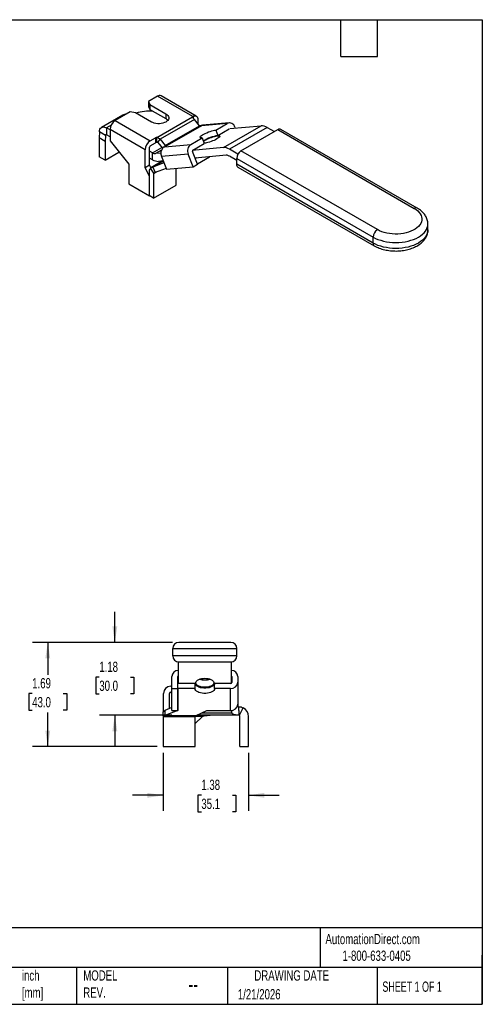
# Model space of a CAD drawing. Header units: inches. Extents: x 0.5 to 21.5, y 0.5 to 16.5.
# Tile 2 of 2: x 14 to 21.5, y 0.5 to 16.5. Entities that reach past the tile are written whole.
import ezdxf

# ---------------------------------------------------------------- set-up
doc = ezdxf.new("R2010")
doc.units = ezdxf.units.IN
doc.header["$LTSCALE"] = 2
doc.header["$MEASUREMENT"] = 0
doc.linetypes.add('SLD-Solid', pattern=[0])
doc.layers.add('DIMENSIONS', color=140, linetype='SLD-Solid', lineweight=25)
doc.layers.add('TEXT', color=140, linetype='SLD-Solid', lineweight=25)
doc.styles.add('SLDTEXTSTYLE0', font='TXT', dxfattribs={"width": 0.7})
doc.styles.add('SLDTEXTSTYLE1', font='TXT', dxfattribs={"width": 0.65})
doc.dimstyles.new('SLDDIMSTYLE0', dxfattribs={"dimtxt": 0.169922, "dimasz": 0.26, "dimexe": 0, "dimexo": 0.0625, "dimgap": 0.04248, "dimtad": 0, "dimtih": 1, "dimtoh": 1, "dimrnd": 1e-09, "dimzin": 12, "dimdsep": 46, "dimtxsty": 'SLDTEXTSTYLE0', "dimsah": 1, "dimcen": 0.09, "dimadec": 0, "dimazin": 3, "dimtfac": 1, "dimtmove": 0, "dimatfit": 0, "dimfxl": 0, "dimfrac": 2, "dimtolj": 1, "dimtzin": 12, "dimarcsym": 0})
doc.dimstyles.new('SLDDIMSTYLE2', dxfattribs={"dimtxt": 0.169922, "dimasz": 0.26, "dimexe": 0, "dimexo": 0.0625, "dimgap": 0.04248, "dimtad": 0, "dimtih": 1, "dimtoh": 1, "dimrnd": 1e-09, "dimzin": 12, "dimdsep": 46, "dimtxsty": 'SLDTEXTSTYLE0', "dimsah": 1, "dimcen": 0.09, "dimadec": 0, "dimazin": 3, "dimtfac": 1, "dimtofl": 0, "dimtmove": 0, "dimatfit": 3, "dimfxl": 0, "dimfrac": 2, "dimtolj": 1, "dimtzin": 12, "dimarcsym": 0})

# ---------------------------------------------------------------- blocks, each defined once
blk = doc.blocks.new('_D_3')
at = {"layer": 'DIMENSIONS'}
for p, q in [((16.318, 4.589), (16.318, 3.646)), ((17.701, 4.587), (17.701, 3.646)), ((16.318, 3.896), (15.818, 3.896)), ((16.936, 3.896), (16.879, 3.896)), ((16.879, 3.896), (16.879, 3.626)), ((17.441, 3.896), (17.498, 3.896)), ((17.498, 3.896), (17.498, 3.626)), ((17.701, 3.896), (18.201, 3.896)), ((16.879, 3.626), (16.936, 3.626)), ((17.498, 3.626), (17.441, 3.626))]:
    blk.add_line(p, q, dxfattribs=at)
for points in [[(16.318, 3.896), (16.058, 3.936), (16.058, 3.856)], [(17.701, 3.896), (17.961, 3.856), (17.961, 3.936)]]:
    blk.add_solid(points, dxfattribs=at)
at = {"layer": 'DIMENSIONS', "char_height": 0.1667, "attachment_point": 1, "style": 'SLDTEXTSTYLE0'}
for s, insert in [('1.38', (16.936, 4.149)), ('35.1', (16.936, 3.841))]:
    blk.add_mtext(s, dxfattribs=dict(at, insert=insert))
blk = doc.blocks.new('_D_4')
at = {"layer": 'DIMENSIONS'}
for p, q in [((15.53, 6.38), (15.53, 6.88)), ((16.469, 6.38), (15.28, 6.38)), ((15.278, 5.815), (15.221, 5.815)), ((15.221, 5.815), (15.221, 5.545)), ((15.783, 5.815), (15.84, 5.815)), ((15.84, 5.815), (15.84, 5.545)), ((15.221, 5.545), (15.278, 5.545)), ((15.84, 5.545), (15.783, 5.545)), ((16.459, 5.198), (15.28, 5.198)), ((15.53, 5.198), (15.53, 4.698))]:
    blk.add_line(p, q, dxfattribs=at)
for points in [[(15.53, 6.38), (15.57, 6.64), (15.49, 6.64)], [(15.53, 5.198), (15.49, 4.938), (15.57, 4.938)]]:
    blk.add_solid(points, dxfattribs=at)
at = {"layer": 'DIMENSIONS', "char_height": 0.1667, "attachment_point": 1, "style": 'SLDTEXTSTYLE0'}
for s, insert in [('1.18', (15.278, 6.068)), ('30.0', (15.278, 5.76))]:
    blk.add_mtext(s, dxfattribs=dict(at, insert=insert))
blk = doc.blocks.new('_D_5')
at = {"layer": 'DIMENSIONS'}
for p, q in [((16.469, 6.38), (14.191, 6.38)), ((14.441, 6.38), (14.441, 5.856)), ((14.188, 5.548), (14.131, 5.548)), ((14.131, 5.548), (14.131, 5.278)), ((14.693, 5.548), (14.75, 5.548)), ((14.75, 5.548), (14.75, 5.278)), ((14.131, 5.278), (14.188, 5.278)), ((14.441, 4.689), (14.441, 5.24)), ((14.75, 5.278), (14.693, 5.278)), ((16.218, 4.689), (14.191, 4.689))]:
    blk.add_line(p, q, dxfattribs=at)
for points in [[(14.441, 6.38), (14.401, 6.12), (14.481, 6.12)], [(14.441, 4.689), (14.481, 4.949), (14.401, 4.949)]]:
    blk.add_solid(points, dxfattribs=at)
at = {"layer": 'DIMENSIONS', "char_height": 0.1667, "attachment_point": 1, "style": 'SLDTEXTSTYLE0'}
for s, insert in [('1.69', (14.188, 5.801)), ('43.0', (14.188, 5.493))]:
    blk.add_mtext(s, dxfattribs=dict(at, insert=insert))

msp = doc.modelspace()

# ---------------------------------------------------------------- linework, layer by layer
for p, q in [((16.223, 15.257), (16.076, 15.172)), ((16.795, 14.927), (16.223, 15.257)), ((16.853, 14.934), (16.282, 15.263)), ((16.076, 15.172), (16.099, 15.122)), ((16.076, 15.172), (16.076, 15.092)), ((16.076, 15.092), (16.099, 15.041)), ((16.099, 15.122), (16.358, 14.972)), ((16.099, 15.122), (16.099, 15.041)), ((16.099, 15.041), (16.358, 14.892)), ((15.66, 14.949), (15.314, 14.749)), ((15.778, 15), (15.536, 14.861)), ((15.865, 14.987), (15.778, 15)), ((16.124, 14.837), (15.865, 14.987)), ((16.212, 14.586), (16.793, 14.922)), ((16.358, 14.972), (16.358, 14.892)), ((16.795, 14.915), (16.795, 14.927)), ((16.806, 14.899), (16.812, 14.936)), ((15.47, 14.787), (15.394, 14.742)), ((15.452, 14.711), (15.394, 14.742)), ((15.394, 14.742), (15.394, 14.63)), ((15.536, 14.861), (16.106, 14.531)), ((16.823, 14.878), (16.266, 14.556)), ((16.936, 14.776), (16.345, 14.435)), ((16.349, 14.453), (16.906, 14.774)), ((16.906, 14.774), (16.823, 14.878)), ((16.877, 14.88), (16.877, 14.81)), ((16.924, 14.775), (16.919, 14.774)), ((17.355, 14.813), (16.936, 14.776)), ((16.952, 14.785), (16.943, 14.783)), ((17.386, 14.823), (16.952, 14.785)), ((17.171, 14.707), (17.355, 14.813)), ((17.206, 14.618), (17.39, 14.724)), ((17.293, 14.422), (17.906, 14.775)), ((18.003, 14.749), (17.391, 14.396)), ((17.401, 14.73), (17.906, 14.775)), ((17.48, 14.754), (17.486, 14.738)), ((18.003, 14.749), (18.122, 14.681)), ((15.28, 14.676), (15.277, 14.579)), ((15.374, 14.522), (15.277, 14.579)), ((15.277, 14.579), (15.277, 14.273)), ((15.377, 14.62), (15.28, 14.676)), ((15.377, 14.62), (15.374, 14.522)), ((15.394, 14.63), (15.377, 14.62)), ((15.452, 14.598), (15.394, 14.63)), ((16.023, 14.387), (15.452, 14.716)), ((15.452, 14.716), (15.452, 14.533)), ((16.106, 14.531), (16.191, 14.58)), ((16.191, 14.58), (16.191, 14.5)), ((16.212, 14.506), (16.212, 14.586)), ((16.763, 14.472), (16.948, 14.579)), ((16.948, 14.579), (16.983, 14.489)), ((17.171, 14.707), (17.206, 14.618)), ((17.579, 14.367), (18.178, 14.713)), ((18.178, 14.713), (20.394, 13.433)), ((20.443, 13.438), (18.227, 14.718)), ((15.374, 14.522), (15.374, 14.217)), ((15.452, 14.533), (15.758, 14.152)), ((16.092, 14.14), (16.092, 14.427)), ((16.106, 14.451), (16.191, 14.5)), ((16.142, 14.336), (16.296, 14.425)), ((16.231, 14.507), (16.265, 14.557)), ((16.231, 14.507), (16.306, 14.413)), ((16.266, 14.556), (16.349, 14.453)), ((16.328, 14.433), (16.339, 14.434)), ((16.349, 14.453), (16.337, 14.434)), ((16.339, 14.436), (16.339, 14.434)), ((16.339, 14.434), (16.345, 14.435)), ((16.345, 14.435), (16.763, 14.472)), ((17.293, 14.422), (16.788, 14.377)), ((16.798, 14.382), (16.983, 14.489)), ((15.374, 14.217), (15.277, 14.273)), ((15.374, 14.217), (15.597, 14.345)), ((15.597, 14.345), (15.597, 14.353)), ((16.023, 14.099), (16.023, 14.387)), ((16.14, 14.338), (16.092, 14.363)), ((16.14, 14.225), (16.092, 14.251)), ((16.14, 14.225), (16.14, 14.338)), ((16.142, 14.336), (16.14, 14.338)), ((16.286, 14.378), (16.191, 14.323)), ((16.278, 14.331), (16.191, 14.323)), ((16.722, 14.316), (16.288, 14.277)), ((16.288, 14.277), (16.367, 14.072)), ((16.801, 14.111), (16.722, 14.316)), ((16.871, 14.151), (16.791, 14.356)), ((17.342, 14.296), (16.832, 14.251)), ((16.857, 14.253), (16.836, 14.241)), ((17.07, 14.266), (16.871, 14.151)), ((17.07, 14.266), (17.067, 14.272)), ((17.53, 14.315), (17.391, 14.396)), ((17.51, 14.214), (17.391, 14.283)), ((17.51, 14.247), (19.726, 12.967)), ((17.51, 14.15), (17.51, 14.247)), ((19.795, 13.088), (17.579, 14.367)), ((15.758, 14.152), (15.758, 13.831)), ((16.023, 14.099), (16.092, 14.14)), ((16.09, 13.965), (16.023, 14.099)), ((16.116, 14.092), (16.092, 14.14)), ((16.163, 14.006), (16.112, 14.089)), ((16.31, 14.204), (16.117, 14.092)), ((16.142, 14.224), (16.14, 14.225)), ((16.316, 14.203), (16.148, 14.106)), ((16.328, 14.174), (16.148, 14.106)), ((16.148, 14.106), (16.183, 14.016)), ((16.363, 14.084), (16.183, 14.016)), ((16.316, 14.204), (16.24, 14.198)), ((16.367, 14.072), (16.801, 14.111)), ((16.525, 13.812), (16.525, 14.086)), ((16.801, 14.111), (16.871, 14.151)), ((19.726, 12.871), (17.51, 14.15)), ((17.53, 14.105), (19.746, 12.826)), ((16.09, 14.037), (16.09, 13.641)), ((16.213, 14.028), (16.159, 13.997)), ((16.159, 13.997), (16.159, 13.601)), ((15.758, 13.831), (16.092, 13.638)), ((16.159, 13.601), (16.525, 13.812)), ((16.159, 13.601), (16.09, 13.641)), ((16.092, 13.64), (16.092, 13.638)), ((16.093, 13.639), (16.092, 13.638)), ((20.616, 13.084), (20.616, 13.18)), ((19.726, 12.871), (19.726, 12.967)), ((16.47, 6.164), (16.47, 6.282)), ((16.47, 6.282), (17.514, 6.282)), ((17.415, 6.38), (16.569, 6.38)), ((17.514, 6.164), (17.514, 6.282)), ((17.514, 6.164), (16.47, 6.164)), ((16.559, 6.066), (16.559, 5.715)), ((16.569, 6.065), (17.415, 6.065)), ((17.425, 5.722), (17.425, 6.066)), ((16.455, 5.63), (16.455, 5.825)), ((16.553, 5.63), (16.553, 5.825)), ((17.429, 5.825), (17.429, 5.732)), ((17.528, 5.825), (17.528, 5.732)), ((16.439, 5.669), (16.455, 5.669)), ((16.455, 5.63), (16.553, 5.63)), ((16.455, 5.276), (16.455, 5.63)), ((16.553, 5.63), (16.553, 5.715)), ((16.835, 5.715), (16.553, 5.715)), ((16.553, 5.276), (16.553, 5.63)), ((16.553, 5.63), (16.553, 5.276)), ((16.835, 5.63), (16.553, 5.63)), ((16.835, 5.63), (16.835, 5.715)), ((17.15, 5.63), (17.15, 5.715)), ((17.409, 5.715), (17.15, 5.715)), ((17.409, 5.63), (17.15, 5.63)), ((17.409, 5.276), (17.409, 5.63)), ((17.528, 5.732), (17.528, 5.378)), ((16.321, 5.257), (16.321, 5.551)), ((16.42, 5.307), (16.42, 5.551)), ((16.439, 5.571), (16.455, 5.571)), ((17.529, 5.551), (17.529, 5.382)), ((16.455, 5.322), (16.342, 5.276)), ((17.516, 5.337), (17.543, 5.336)), ((17.529, 5.336), (17.517, 5.336)), ((17.529, 5.382), (17.528, 5.382)), ((17.529, 5.382), (17.529, 5.336)), ((17.543, 5.276), (17.543, 5.336)), ((17.553, 5.196), (17.617, 5.318)), ((16.318, 5.187), (16.318, 5.254)), ((16.318, 5.187), (16.318, 5.174)), ((16.835, 5.174), (16.318, 5.174)), ((16.318, 5.174), (16.318, 4.689)), ((16.553, 5.276), (16.342, 5.191)), ((16.342, 5.276), (16.342, 5.191)), ((16.342, 5.191), (16.854, 5.191)), ((16.455, 5.276), (16.553, 5.276)), ((16.835, 5.174), (16.835, 5.187)), ((16.835, 5.061), (16.952, 5.179)), ((16.952, 5.179), (16.835, 5.179)), ((16.835, 4.689), (16.835, 5.174)), ((16.854, 5.191), (17.024, 5.276)), ((17.543, 5.198), (16.869, 5.198)), ((16.943, 5.235), (17.433, 5.235)), ((17.024, 5.276), (17.409, 5.276)), ((17.425, 5.26), (17.425, 5.277)), ((17.433, 5.235), (17.433, 5.278)), ((17.543, 5.276), (17.543, 5.198)), ((17.543, 5.198), (17.543, 5.198)), ((17.563, 4.687), (17.563, 5.179)), ((17.701, 4.687), (17.701, 5.179)), ((16.835, 4.687), (16.835, 5.061)), ((16.318, 4.689), (16.835, 4.689)), ((16.321, 4.689), (16.321, 4.683)), ((16.42, 4.683), (16.321, 4.683)), ((16.42, 4.689), (16.42, 4.683)), ((16.52, 4.689), (16.52, 4.687)), ((16.52, 4.687), (16.835, 4.687)), ((17.563, 4.687), (17.701, 4.687))]:
    msp.add_line(p, q)
at = {"flags": 128}
for points in [[(16.358, 14.972), (16.377, 14.959), (16.391, 14.945), (16.401, 14.929), (16.406, 14.913), (16.406, 14.896), (16.401, 14.88), (16.391, 14.864), (16.377, 14.85), (16.358, 14.837), (16.336, 14.827), (16.311, 14.818), (16.284, 14.813), (16.256, 14.81), (16.227, 14.81), (16.198, 14.813), (16.171, 14.818), (16.146, 14.827), (16.124, 14.837)], [(16.812, 14.936), (16.826, 14.939), (16.838, 14.939), (16.849, 14.936), (16.859, 14.929), (16.867, 14.92), (16.872, 14.909), (16.876, 14.895), (16.877, 14.88)], [(16.948, 14.579), (16.933, 14.578), (16.921, 14.58), (16.914, 14.584), (16.912, 14.59), (16.916, 14.597), (16.924, 14.607), (16.936, 14.617), (16.953, 14.629), (16.974, 14.64), (16.997, 14.652), (17.023, 14.664), (17.05, 14.675), (17.077, 14.685), (17.104, 14.693), (17.129, 14.7), (17.151, 14.705), (17.171, 14.707)], [(17.006, 14.545), (17.027, 14.557), (17.05, 14.568), (17.075, 14.578), (17.1, 14.588), (17.125, 14.597), (17.15, 14.604), (17.172, 14.609), (17.192, 14.613), (17.209, 14.614), (17.222, 14.614), (17.23, 14.611), (17.234, 14.607), (17.234, 14.6), (17.228, 14.592), (17.219, 14.583), (17.205, 14.573), (17.187, 14.562), (17.166, 14.55), (17.143, 14.539), (17.118, 14.529), (17.093, 14.519), (17.068, 14.51), (17.043, 14.503), (17.021, 14.498), (17.001, 14.494), (16.984, 14.493), (16.982, 14.493)], [(20.394, 13.433), (20.424, 13.414), (20.451, 13.392), (20.474, 13.369), (20.492, 13.345), (20.505, 13.32), (20.514, 13.294), (20.518, 13.267), (20.516, 13.241), (20.51, 13.215), (20.499, 13.189), (20.483, 13.164), (20.463, 13.14), (20.438, 13.118), (20.409, 13.097), (20.377, 13.079), (20.341, 13.062), (20.303, 13.048), (20.262, 13.036), (20.219, 13.027), (20.174, 13.021), (20.129, 13.017), (20.083, 13.016), (20.037, 13.019), (19.992, 13.024), (19.948, 13.031), (19.906, 13.042), (19.867, 13.055), (19.829, 13.07), (19.795, 13.088)], [(19.726, 12.967), (19.764, 12.947), (19.805, 12.93), (19.849, 12.915), (19.895, 12.902), (19.943, 12.892), (19.993, 12.885), (20.043, 12.881), (20.094, 12.879), (20.146, 12.881), (20.196, 12.885), (20.246, 12.892), (20.294, 12.902), (20.34, 12.915), (20.384, 12.93), (20.425, 12.947), (20.463, 12.967), (20.498, 12.989), (20.528, 13.013), (20.555, 13.038), (20.576, 13.065), (20.594, 13.093), (20.606, 13.122), (20.614, 13.151), (20.616, 13.18)], [(20.616, 13.084), (20.614, 13.054), (20.606, 13.025), (20.594, 12.996), (20.576, 12.969), (20.555, 12.942), (20.528, 12.917), (20.498, 12.893), (20.463, 12.871), (20.425, 12.851), (20.384, 12.833), (20.34, 12.818), (20.294, 12.806), (20.246, 12.796), (20.196, 12.788), (20.146, 12.784), (20.094, 12.783), (20.043, 12.784), (19.993, 12.788), (19.943, 12.796), (19.895, 12.806), (19.849, 12.818), (19.805, 12.833), (19.764, 12.851), (19.726, 12.871)], [(16.992, 5.651), (16.965, 5.652), (16.939, 5.656), (16.914, 5.662), (16.893, 5.67), (16.874, 5.68), (16.86, 5.692), (16.85, 5.704), (16.845, 5.718), (16.845, 5.731), (16.85, 5.745), (16.86, 5.758), (16.874, 5.769), (16.893, 5.779), (16.914, 5.787), (16.939, 5.794), (16.965, 5.797), (16.992, 5.798), (17.019, 5.797), (17.045, 5.794), (17.07, 5.787), (17.092, 5.779), (17.11, 5.769), (17.124, 5.758), (17.134, 5.745), (17.139, 5.731), (17.139, 5.718), (17.134, 5.704), (17.124, 5.692), (17.11, 5.68), (17.092, 5.67), (17.07, 5.662), (17.045, 5.656), (17.019, 5.652), (16.992, 5.651)], [(17.15, 5.715), (17.147, 5.701), (17.139, 5.687), (17.126, 5.674), (17.108, 5.662), (17.087, 5.653), (17.062, 5.645), (17.035, 5.64), (17.007, 5.637), (16.978, 5.637), (16.949, 5.64), (16.922, 5.645), (16.897, 5.653), (16.876, 5.662), (16.858, 5.674), (16.845, 5.687), (16.837, 5.701), (16.835, 5.715)], [(17.15, 5.63), (17.147, 5.616), (17.139, 5.602), (17.126, 5.589), (17.108, 5.577), (17.087, 5.567), (17.062, 5.56), (17.035, 5.554), (17.007, 5.552), (16.978, 5.552), (16.949, 5.554), (16.922, 5.56), (16.897, 5.567), (16.876, 5.577), (16.858, 5.589), (16.845, 5.602), (16.837, 5.616), (16.835, 5.63)], [(17.528, 5.571), (17.528, 5.571), (17.529, 5.551)]]:
    msp.add_lwpolyline(points, dxfattribs=at)
for centre, radius, start, end in [((16.258, 15.209), 0.0594, 65.6929, 125.6176), ((16.111, 14.138), 0.876, 87.5794, 105.6645), ((16.305, 14.794), 0.112, 39.3872, 61.4958), ((16.809, 14.916), 0.0167, 141.6053, 162.4667), ((15.634, 14.708), 0.182, 122.6055, 177.3945), ((16.674, 14.758), 0.19, 38.7944, 39.2038), ((16.93, 14.794), 0.0316, 218.7937, 219.6144), ((16.936, 14.787), 0.0114, 241.909, 273.0273), ((17.393, 14.732), 0.0897, 14.0017, 115.2508), ((17.913, 14.606), 0.169, 57.6507, 92.3578), ((18.207, 14.672), 0.0495, 65.6929, 125.6176), ((16.217, 14.533), 0.0533, 94.8341, 118.6004), ((17.286, 14.058), 0.565, 98.2081, 124.2032), ((16.204, 14.378), 0.182, 122.6055, 177.3945), ((16.123, 14.425), 0.0303, 122.6055, 177.3945), ((16.217, 14.453), 0.0533, 94.8341, 118.6004), ((16.206, 14.487), 0.0317, 38.7944, 39.2038), ((16.117, 14.437), 0.19, 38.7944, 39.2038), ((16.413, 14.329), 0.135, 138.0235, 202.6015), ((16.344, 14.446), 0.0112, 242.5743, 273.1221), ((16.373, 14.473), 0.0316, 218.7937, 219.6144), ((16.839, 14.368), 0.128, 126.0232, 203.9762), ((17.103, 14.368), 0.202, 118.55, 130.7999), ((17.3, 14.253), 0.169, 57.6507, 92.3578), ((16.188, 14.408), 0.0845, 237.6507, 272.3578), ((16.814, 14.365), 0.0245, 165.7281, 201.0955), ((17.345, 14.212), 0.0845, 57.6507, 92.3578), ((17.661, 14.24), 0.151, 122.6055, 177.3945), ((16.151, 14.042), 0.0612, 129.5732, 185.0104), ((16.233, 14.367), 0.169, 237.6507, 272.3578), ((17.556, 14.144), 0.0472, 172.7442, 235.9436), ((16.17, 13.998), 0.0102, 129.5732, 185.0104), ((20.423, 13.393), 0.0495, 65.7082, 125.6162), ((19.877, 12.96), 0.151, 122.6055, 177.3945), ((19.772, 12.865), 0.0472, 172.7424, 235.9609), ((16.569, 6.282), 0.0984, 90, 180), ((17.415, 6.282), 0.0984, 0, 90), ((16.569, 6.164), 0.0984, 180, 270), ((17.415, 6.164), 0.0984, 270, 0), ((16.564, 5.817), 0.11, 92.6993, 175.9029), ((17.419, 5.818), 0.109, 4.0585, 86.5048), ((16.569, 5.825), 0.016, 130.2957, 179.1343), ((16.989, 6.025), 0.255, 250.7936, 270.713), ((16.995, 6.025), 0.255, 269.287, 289.2064), ((17.413, 5.825), 0.0157, 0.6658, 41.515), ((16.439, 5.551), 0.118, 90, 180), ((17.417, 5.741), 0.111, 266.1887, 355.5981), ((17.411, 5.734), 0.0185, 266.1887, 355.5981), ((16.439, 5.551), 0.0197, 90, 180), ((17.417, 5.387), 0.111, 266.1887, 355.5981), ((17.543, 5.179), 0.157, 0, 61.9138), ((17.47, 5.261), 0.0449, 181.0141, 215.386), ((17.543, 5.179), 0.0197, 0, 61.9138)]:
    msp.add_arc(centre, radius, start, end)
for points, knots in [([(15.722, 14.968), (15.711, 14.967), (15.688, 14.964), (15.669, 14.953), (15.66, 14.948)], [0, 0, 0, 0, 0.5226929, 1, 1, 1, 1]), ([(16.822, 14.879), (16.815, 14.887), (16.809, 14.894), (16.798, 14.909), (16.794, 14.915), (16.793, 14.922)], [0, 0, 0, 0, 0.5, 0.5, 1, 1, 1, 1]), ([(16.795, 14.927), (16.796, 14.927), (16.796, 14.927), (16.796, 14.928), (16.797, 14.928), (16.797, 14.929), (16.798, 14.929), (16.799, 14.929), (16.799, 14.93), (16.8, 14.93), (16.8, 14.93), (16.801, 14.931), (16.801, 14.931), (16.802, 14.931), (16.802, 14.932), (16.803, 14.932), (16.804, 14.932), (16.804, 14.933), (16.805, 14.933), (16.805, 14.933), (16.806, 14.934), (16.807, 14.934), (16.807, 14.934), (16.808, 14.935), (16.808, 14.935), (16.809, 14.935), (16.81, 14.935), (16.81, 14.936), (16.811, 14.936), (16.811, 14.936), (16.812, 14.936), (16.812, 14.936)], [0, 0, 0, 0, 0.0043847, 0.0087836, 0.0131962, 0.0176219, 0.0220602, 0.0265103, 0.0309717, 0.0354438, 0.0399261, 0.044418, 0.0489188, 0.053428, 0.057945, 0.0624693, 0.0670004, 0.0715376, 0.0760805, 0.0806284, 0.085181, 0.0897377, 0.094298, 0.0988615, 0.1034277, 0.1079962, 0.1125665, 0.1171383, 0.1217112, 0.1262848, 0.1308588, 0.1308588, 0.1308588, 0.1308588]), ([(15.28, 14.676), (15.28, 14.685), (15.281, 14.693), (15.285, 14.715), (15.291, 14.728), (15.307, 14.747), (15.318, 14.753), (15.339, 14.758), (15.35, 14.758), (15.371, 14.753), (15.382, 14.749), (15.394, 14.742)], [0, 0, 0, 0, 0.0780063, 0.0780063, 0.2343114, 0.2343114, 0.3906085, 0.3906085, 0.5102459, 0.5102459, 0.6298829, 0.6298829, 0.6298829, 0.6298829]), ([(16.93, 14.777), (16.927, 14.776), (16.923, 14.774), (16.917, 14.773), (16.914, 14.772), (16.911, 14.772), (16.91, 14.772), (16.908, 14.773), (16.907, 14.773), (16.906, 14.774)], [0, 0, 0, 0, 0.5, 0.5, 0.75, 0.75, 0.875, 0.875, 1, 1, 1, 1]), ([(15.394, 14.63), (15.392, 14.631), (15.39, 14.631), (15.386, 14.631), (15.384, 14.631), (15.381, 14.629), (15.38, 14.628), (15.378, 14.624), (15.377, 14.622), (15.377, 14.62)], [0, 0, 0, 0, 0.01985695, 0.01985695, 0.03970369, 0.03970369, 0.05955043, 0.05955043, 0.07942108, 0.07942108, 0.07942108, 0.07942108]), ([(16.212, 14.586), (16.217, 14.586), (16.223, 14.585), (16.232, 14.582), (16.237, 14.58), (16.25, 14.572), (16.258, 14.565), (16.265, 14.557)], [0, 0, 0, 0, 0.25, 0.25, 0.5, 0.5, 1, 1, 1, 1]), ([(16.231, 14.507), (16.23, 14.508), (16.228, 14.509), (16.225, 14.509), (16.223, 14.509), (16.218, 14.508), (16.215, 14.507), (16.212, 14.506)], [0, 0, 0, 0, 0.25, 0.25, 0.5, 0.5, 1, 1, 1, 1]), ([(16.328, 14.433), (16.328, 14.433), (16.327, 14.433), (16.327, 14.432), (16.326, 14.432), (16.326, 14.432), (16.325, 14.431), (16.325, 14.431), (16.324, 14.43), (16.324, 14.43), (16.323, 14.43), (16.323, 14.429), (16.322, 14.429), (16.322, 14.428), (16.321, 14.428), (16.32, 14.427), (16.32, 14.427), (16.319, 14.427), (16.319, 14.426), (16.318, 14.426), (16.318, 14.425), (16.317, 14.425), (16.317, 14.424), (16.316, 14.424), (16.315, 14.423), (16.315, 14.423), (16.314, 14.422), (16.314, 14.422), (16.313, 14.421), (16.313, 14.42), (16.312, 14.42), (16.312, 14.42)], [0, 0, 0, 0, 0.0043847, 0.0087836, 0.0131962, 0.0176219, 0.0220602, 0.0265103, 0.0309717, 0.0354438, 0.0399261, 0.044418, 0.0489188, 0.053428, 0.057945, 0.0624693, 0.0670004, 0.0715376, 0.0760805, 0.0806284, 0.085181, 0.0897377, 0.094298, 0.0988615, 0.1034277, 0.1079962, 0.1125665, 0.1171383, 0.1217112, 0.1262848, 0.1308588, 0.1308588, 0.1308588, 0.1308588]), ([(16.349, 14.453), (16.35, 14.452), (16.35, 14.451), (16.35, 14.449), (16.35, 14.448), (16.349, 14.446), (16.348, 14.444), (16.345, 14.44), (16.342, 14.438), (16.339, 14.436)], [0, 0, 0, 0, 0.125, 0.125, 0.25, 0.25, 0.5, 0.5, 1, 1, 1, 1]), ([(16.112, 14.089), (16.117, 14.093), (16.123, 14.096), (16.136, 14.102), (16.142, 14.104), (16.148, 14.106)], [0, 0, 0, 0, 0.0549277, 0.0549277, 0.1098554, 0.1098554, 0.1098554, 0.1098554]), ([(16.183, 14.016), (16.18, 14.015), (16.176, 14.013), (16.17, 14.009), (16.166, 14.008), (16.163, 14.006)], [0, 0, 0, 0, 0.0313397, 0.0313397, 0.0626794, 0.0626794, 0.0626794, 0.0626794]), ([(20.616, 13.179), (20.616, 13.181), (20.617, 13.194), (20.614, 13.218), (20.607, 13.25), (20.595, 13.281), (20.58, 13.311), (20.56, 13.339), (20.537, 13.367), (20.509, 13.393), (20.478, 13.417), (20.455, 13.431), (20.443, 13.438)], [0, 0, 0, 0, 0.018361, 0.122136, 0.22559, 0.329628, 0.435189, 0.543035, 0.653639, 0.767079, 0.882999, 1, 1, 1, 1]), ([(19.746, 12.826), (19.753, 12.822), (19.772, 12.811), (19.806, 12.796), (19.847, 12.78), (19.891, 12.766), (19.937, 12.756), (19.984, 12.748), (20.031, 12.743), (20.079, 12.741), (20.127, 12.741), (20.175, 12.745), (20.222, 12.751), (20.269, 12.759), (20.314, 12.771), (20.357, 12.785), (20.398, 12.802), (20.437, 12.822), (20.474, 12.844), (20.507, 12.869), (20.536, 12.897), (20.561, 12.926), (20.582, 12.957), (20.598, 12.989), (20.609, 13.022), (20.615, 13.054), (20.616, 13.075), (20.616, 13.084)], [0, 0, 0, 0, 0.022743, 0.064444, 0.106062, 0.147581, 0.188971, 0.23024, 0.271413, 0.312528, 0.353627, 0.394753, 0.435939, 0.477234, 0.518683, 0.560328, 0.602199, 0.644304, 0.686603, 0.72895, 0.771073, 0.812639, 0.853312, 0.892868, 0.931277, 0.968688, 1, 1, 1, 1]), ([(17.543, 5.336), (17.556, 5.336), (17.569, 5.335), (17.594, 5.328), (17.606, 5.324), (17.617, 5.318)], [0, 0, 0, 0, 0.5, 0.5, 1, 1, 1, 1]), ([(16.318, 5.254), (16.322, 5.258), (16.326, 5.262), (16.334, 5.27), (16.338, 5.273), (16.342, 5.276)], [0, 0, 0, 0, 0.0549277, 0.0549277, 0.1098554, 0.1098554, 0.1098554, 0.1098554]), ([(16.342, 5.191), (16.338, 5.19), (16.334, 5.19), (16.326, 5.189), (16.322, 5.188), (16.318, 5.187)], [0, 0, 0, 0, 0.0313397, 0.0313397, 0.0626794, 0.0626794, 0.0626794, 0.0626794]), ([(16.835, 5.187), (16.838, 5.188), (16.841, 5.189), (16.847, 5.19), (16.851, 5.19), (16.854, 5.191)], [0, 0, 0, 0, 0.02556337, 0.02556337, 0.05112673, 0.05112673, 0.05112673, 0.05112673]), ([(16.952, 5.179), (16.962, 5.181), (16.973, 5.184), (16.999, 5.19), (17.015, 5.193), (17.046, 5.197), (17.062, 5.198), (17.077, 5.198)], [0, 0, 0, 0, 0.0822856, 0.0822856, 0.206202, 0.206202, 0.3301189, 0.3301189, 0.3301189, 0.3301189]), ([(17.543, 5.198), (17.541, 5.198), (17.537, 5.198), (17.531, 5.198), (17.525, 5.199), (17.519, 5.199), (17.513, 5.199), (17.507, 5.199), (17.502, 5.2), (17.496, 5.2), (17.491, 5.201), (17.484, 5.202), (17.475, 5.204), (17.466, 5.206), (17.458, 5.21), (17.45, 5.215), (17.444, 5.22), (17.438, 5.227), (17.435, 5.232), (17.433, 5.235)], [0, 0, 0, 0, 0.036363, 0.072806, 0.109425, 0.146317, 0.183574, 0.221288, 0.259545, 0.29843, 0.338023, 0.378399, 0.46221, 0.546856, 0.632862, 0.720728, 0.810923, 0.903881, 1, 1, 1, 1]), ([(17.553, 5.196), (17.551, 5.197), (17.549, 5.198), (17.546, 5.198), (17.545, 5.198), (17.543, 5.198)], [0, 0, 0, 0, 0.5, 0.5, 1, 1, 1, 1])]:
    msp.add_open_spline(points, degree=3, knots=knots)
msp.add_open_spline([(16.943, 14.783), (16.935, 14.781), (16.927, 14.778), (16.919, 14.774)], degree=3)
at = {"layer": 'TEXT'}
for p, q in [((0.5, 16.5), (21.5, 16.5)), ((19.2, 15.9), (19.2, 16.5)), ((19.8, 15.9), (19.8, 16.5)), ((21.5, 16.5), (21.5, 0.5)), ((19.2, 15.9), (19.8, 15.9)), ((21.5, 1.742), (0.5, 1.742)), ((18.864, 1.742), (18.864, 1.1)), ((21.5, 0.5), (21.5, 1.3)), ((21.5, 1.1), (0.5, 1.1)), ((14.906, 1.1), (14.906, 0.5)), ((17.359, 1.1), (17.359, 0.5)), ((19.791, 1.1), (19.791, 0.5)), ((0.5, 0.5), (21.5, 0.5))]:
    msp.add_line(p, q, dxfattribs=at)

# ---------------------------------------------------------------- texts
for s, insert, char_height, attachment_point, style in [('AutomationDirect.com', (18.952, 1.644), 0.16667, 1, 'SLDTEXTSTYLE0'), ('1-800-633-0405', (19.228, 1.373), 0.16667, 1, 'SLDTEXTSTYLE0'), ('inch^J[mm]', (14.021, 1.052), 0.1667, 1, 'SLDTEXTSTYLE0'), ('MODEL ^JREV.', (15.018, 1.052), 0.16667, 1, 'SLDTEXTSTYLE0'), ('DRAWING DATE', (18.404, 1.052), 0.16667, 2, 'SLDTEXTSTYLE0'), ('--', (16.727, 0.951), 0.25, 1, 'SLDTEXTSTYLE0'), ('SHEET 1 OF 1', (19.877, 0.87), 0.16667, 1, 'SLDTEXTSTYLE1'), ('1/21/2026', (17.529, 0.747), 0.1667, 1, 'SLDTEXTSTYLE0')]:
    msp.add_mtext(s, dxfattribs=dict(at, insert=insert, char_height=char_height, attachment_point=attachment_point, style=style))

# ---------------------------------------------------------------- dimensions: what is measured, and where the dimension line sits
at = {"layer": 'DIMENSIONS'}
for base, p1, p2, angle, dimstyle, picture, middle in [((15.53, 6.38), (16.559, 5.198), (16.569, 6.38), 90, 'SLDDIMSTYLE0', '_D_4', (15.53, 5.815)), ((14.441, 4.689), (16.569, 6.38), (16.318, 4.689), 90, 'SLDDIMSTYLE2', '_D_5', (14.441, 5.548)), ((17.701, 3.896), (16.318, 4.689), (17.701, 4.687), 0, 'SLDDIMSTYLE0', '_D_3', (17.188, 3.896))]:
    dim = msp.add_linear_dim(base=base, p1=p1, p2=p2, angle=angle, dimstyle=dimstyle, dxfattribs=at)
    dim.commit()
    dim.dimension.update_dxf_attribs({"geometry": picture, "text_midpoint": middle, "dimtype": 160})

doc.saveas('drawing.dxf')
